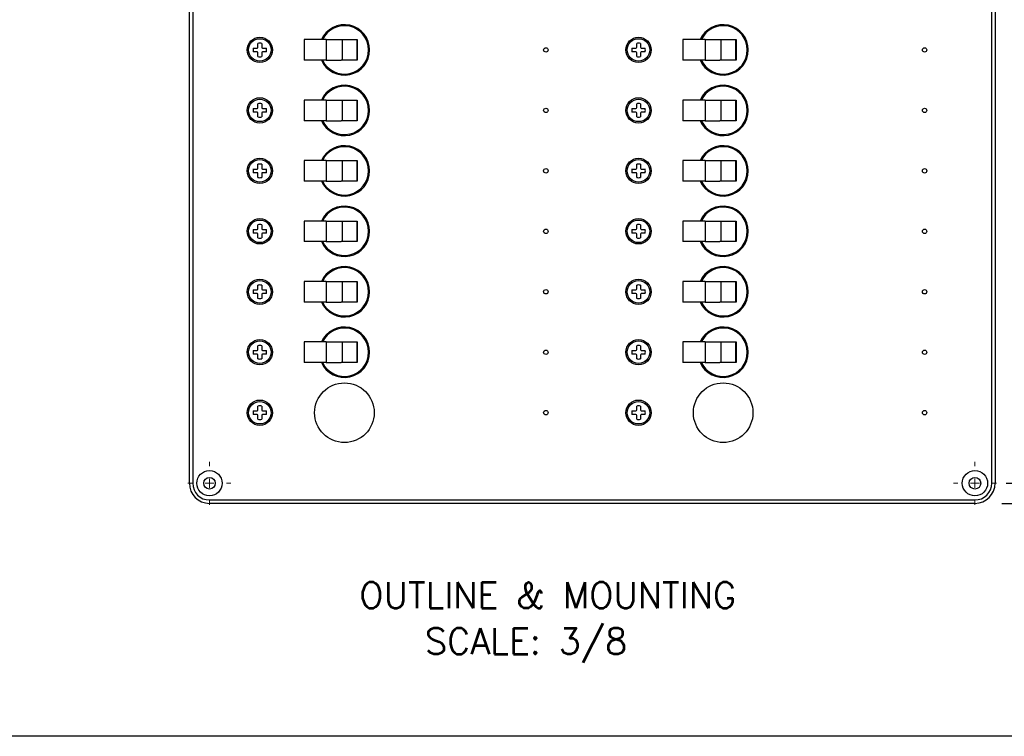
# Model space of a CAD drawing. Header units: inches. Extents: x 0 to 44.1, y 0 to 28.2.
# Tile 4 of 25: x 9.5 to 21.7, y 0.4 to 9.3. Entities that reach past the tile are written whole.
import ezdxf
from ezdxf.enums import TextEntityAlignment as Align

# ---------------------------------------------------------------- set-up
doc = ezdxf.new("R2010")
doc.units = ezdxf.units.IN
doc.header["$LTSCALE"] = 0.5
doc.header["$MEASUREMENT"] = 0
doc.linetypes.add('CENTER', pattern=[2, 1.25, -0.25, 0.25, -0.25])
for name, color, linetype, lineweight in [('AM_7', 4, 'CENTER', 15), ('AM_REFDIM', 4, 'Continuous', 15), ('AM_VIS', 7, 'Continuous', 30)]:
    doc.layers.add(name, color=color, linetype=linetype, lineweight=lineweight)
doc.layers.add('FORMAT', color=112, linetype='Continuous')
doc.layers.add('TEXT', color=52, linetype='Continuous')
doc.styles.get("Standard").update_dxf_attribs({"font": 'simplex.shx'})
doc.dimstyles.new('3PL NO CL$0', dxfattribs={"dimtxt": 0.1, "dimasz": 0.1, "dimexe": 0.0625, "dimexo": 0.125, "dimgap": 0.09, "dimtad": 0, "dimtih": 1, "dimtoh": 1, "dimdec": 3, "dimzin": 4, "dimdsep": 46, "dimtxsty": 'Standard', "dimcen": 0, "dimclrd": 256, "dimclre": 256, "dimclrt": 256, "dimadec": 0, "dimazin": 0, "dimtfac": 1, "dimtdec": 3, "dimtofl": 0, "dimtmove": 0, "dimatfit": 3, "dimfxl": 1, "dimtolj": 1, "dimtzin": 0, "dimarcsym": 0})

# ---------------------------------------------------------------- blocks, each defined once
blk = doc.blocks.new('*D10')
at = {"layer": 'AM_REFDIM', "lineweight": -2}
for p, q in [((21.767, 18.079), (25.566, 18.079)), ((25.399, 17.812), (25.399, 10.34)), ((25.399, 3.846), (25.399, 9.149)), ((21.767, 3.579), (25.566, 3.579))]:
    blk.add_line(p, q, dxfattribs=at)
at = {"layer": 'AM_REFDIM'}
for points in [[(25.355, 17.812), (25.444, 17.812), (25.399, 18.079)], [(25.355, 3.846), (25.444, 3.846), (25.399, 3.579)]]:
    blk.add_solid(points, dxfattribs=at)
at = {"layer": 'Defpoints', "color": 0}
for p in [(21.434, 18.079), (21.434, 3.579), (25.399, 3.579)]:
    blk.add_point(p, dxfattribs=at)
at = {"layer": 'AM_REFDIM', "insert": (25.399, 9.745), "char_height": 0.2667, "attachment_point": 5}
blk.add_mtext('\\A1;2X\\P14.500', dxfattribs=at)
blk = doc.blocks.new('*D11')
at = {"layer": 'AM_REFDIM', "lineweight": -2}
for p, q in [((21.712, 18.329), (26.521, 18.329)), ((26.354, 18.062), (26.354, 11.202)), ((26.354, 3.596), (26.354, 10.456)), ((21.712, 3.329), (26.521, 3.329))]:
    blk.add_line(p, q, dxfattribs=at)
at = {"layer": 'AM_REFDIM'}
for points in [[(26.309, 18.062), (26.398, 18.062), (26.354, 18.329)], [(26.309, 3.596), (26.398, 3.596), (26.354, 3.329)]]:
    blk.add_solid(points, dxfattribs=at)
at = {"layer": 'Defpoints', "color": 0}
for p in [(21.379, 18.329), (21.379, 3.329), (26.354, 3.329)]:
    blk.add_point(p, dxfattribs=at)
at = {"layer": 'AM_REFDIM', "insert": (26.354, 10.829), "char_height": 0.2667, "attachment_point": 5}
blk.add_mtext('\\A1;15.00', dxfattribs=at)

msp = doc.modelspace()

# ---------------------------------------------------------------- linework, layer by layer
at = {"layer": 'AM_7'}
for p, q in [((11.8787, 3.79), (11.8787, 3.846)), ((21.3787, 3.79), (21.3787, 3.846)), ((11.6117, 3.579), (11.6677, 3.579)), ((11.8237, 3.579), (11.9337, 3.579)), ((11.8787, 3.524), (11.8787, 3.634)), ((12.0897, 3.579), (12.1457, 3.579)), ((21.1117, 3.579), (21.1677, 3.579)), ((21.3237, 3.579), (21.4337, 3.579)), ((21.3787, 3.524), (21.3787, 3.634)), ((21.5897, 3.579), (21.6457, 3.579)), ((11.8787, 3.312), (11.8787, 3.368)), ((21.3787, 3.312), (21.3787, 3.368))]:
    msp.add_line(p, q, dxfattribs=at)
at = {"layer": 'AM_VIS', "color": 203}
for p, q in [((11.6287, 3.579), (11.6287, 18.079)), ((11.671, 18.079), (11.671, 3.579)), ((21.5864, 3.579), (21.5864, 18.079)), ((21.6287, 18.079), (21.6287, 3.579)), ((11.8787, 3.3713), (21.3787, 3.3713)), ((21.3787, 3.329), (11.8787, 3.329))]:
    msp.add_line(p, q, dxfattribs=at)
at = {"layer": 'AM_VIS', "color": 181}
for p, q in [((13.3285, 9.0815), (13.0537, 9.0815)), ((13.0537, 9.0815), (13.0537, 8.8265)), ((13.3285, 9.0815), (13.3285, 8.8265)), ((13.3285, 9.0815), (13.4114, 9.0815)), ((13.4114, 9.0815), (13.5141, 9.0815)), ((13.5141, 9.0815), (13.7133, 9.0815)), ((13.5262, 9.0815), (13.5262, 8.8265)), ((13.7073, 9.0815), (13.7073, 8.8265)), ((13.7133, 9.0815), (13.7133, 8.8265)), ((18.0285, 9.0815), (17.7537, 9.0815)), ((17.7537, 9.0815), (17.7537, 8.8265)), ((18.0285, 9.0815), (18.0285, 8.8265)), ((18.0285, 9.0815), (18.1114, 9.0815)), ((18.1114, 9.0815), (18.2141, 9.0815)), ((18.2141, 9.0815), (18.4133, 9.0815)), ((18.2262, 9.0815), (18.2262, 8.8265)), ((18.4073, 9.0815), (18.4073, 8.8265)), ((18.4133, 9.0815), (18.4133, 8.8265)), ((13.3285, 8.8265), (13.0537, 8.8265)), ((13.3285, 8.8265), (13.4114, 8.8265)), ((13.4114, 8.8265), (13.5141, 8.8265)), ((13.7133, 8.8265), (13.5141, 8.8265)), ((18.0285, 8.8265), (17.7537, 8.8265)), ((18.0285, 8.8265), (18.1114, 8.8265)), ((18.1114, 8.8265), (18.2141, 8.8265)), ((18.4133, 8.8265), (18.2141, 8.8265)), ((13.3285, 8.3315), (13.0537, 8.3315)), ((13.0537, 8.3315), (13.0537, 8.0765)), ((13.3285, 8.3315), (13.3285, 8.0765)), ((13.3285, 8.3315), (13.4114, 8.3315)), ((13.4114, 8.3315), (13.5141, 8.3315)), ((13.5141, 8.3315), (13.7133, 8.3315)), ((13.5262, 8.3315), (13.5262, 8.0765)), ((13.7073, 8.3315), (13.7073, 8.0765)), ((13.7133, 8.3315), (13.7133, 8.0765)), ((18.0285, 8.3315), (17.7537, 8.3315)), ((17.7537, 8.3315), (17.7537, 8.0765)), ((18.0285, 8.3315), (18.0285, 8.0765)), ((18.0285, 8.3315), (18.1114, 8.3315)), ((18.1114, 8.3315), (18.2141, 8.3315)), ((18.2141, 8.3315), (18.4133, 8.3315)), ((18.2262, 8.3315), (18.2262, 8.0765)), ((18.4073, 8.3315), (18.4073, 8.0765)), ((18.4133, 8.3315), (18.4133, 8.0765)), ((13.3285, 8.0765), (13.0537, 8.0765)), ((13.3285, 8.0765), (13.4114, 8.0765)), ((13.4114, 8.0765), (13.5141, 8.0765)), ((13.7133, 8.0765), (13.5141, 8.0765)), ((18.0285, 8.0765), (17.7537, 8.0765)), ((18.0285, 8.0765), (18.1114, 8.0765)), ((18.1114, 8.0765), (18.2141, 8.0765)), ((18.4133, 8.0765), (18.2141, 8.0765)), ((13.3285, 7.5815), (13.0537, 7.5815)), ((13.0537, 7.5815), (13.0537, 7.3265)), ((13.3285, 7.5815), (13.3285, 7.3265)), ((13.3285, 7.5815), (13.4114, 7.5815)), ((13.4114, 7.5815), (13.5141, 7.5815)), ((13.5141, 7.5815), (13.7133, 7.5815)), ((13.5262, 7.5815), (13.5262, 7.3265)), ((13.7073, 7.5815), (13.7073, 7.3265)), ((13.7133, 7.5815), (13.7133, 7.3265)), ((18.0285, 7.5815), (17.7537, 7.5815)), ((17.7537, 7.5815), (17.7537, 7.3265)), ((18.0285, 7.5815), (18.0285, 7.3265)), ((18.0285, 7.5815), (18.1114, 7.5815)), ((18.1114, 7.5815), (18.2141, 7.5815)), ((18.2141, 7.5815), (18.4133, 7.5815)), ((18.2262, 7.5815), (18.2262, 7.3265)), ((18.4073, 7.5815), (18.4073, 7.3265)), ((18.4133, 7.5815), (18.4133, 7.3265)), ((13.3285, 7.3265), (13.0537, 7.3265)), ((13.3285, 7.3265), (13.4114, 7.3265)), ((13.4114, 7.3265), (13.5141, 7.3265)), ((13.7133, 7.3265), (13.5141, 7.3265)), ((18.0285, 7.3265), (17.7537, 7.3265)), ((18.0285, 7.3265), (18.1114, 7.3265)), ((18.1114, 7.3265), (18.2141, 7.3265)), ((18.4133, 7.3265), (18.2141, 7.3265))]:
    msp.add_line(p, q, dxfattribs=at)
at = {"layer": 'AM_VIS', "color": 33}
for p, q in [((12.4224, 8.977), (12.4691, 8.977)), ((12.4691, 8.9309), (12.4224, 8.9309)), ((12.4806, 8.9885), (12.4806, 9.0352)), ((12.5267, 9.0352), (12.5267, 8.9885)), ((12.5382, 8.977), (12.585, 8.977)), ((12.585, 8.9309), (12.5382, 8.9309)), ((17.1224, 8.977), (17.1691, 8.977)), ((17.1691, 8.9309), (17.1224, 8.9309)), ((17.1806, 8.9885), (17.1806, 9.0352)), ((17.2267, 9.0352), (17.2267, 8.9885)), ((17.2382, 8.977), (17.285, 8.977)), ((17.285, 8.9309), (17.2382, 8.9309)), ((12.4806, 8.8727), (12.4806, 8.9194)), ((12.5267, 8.9194), (12.5267, 8.8727)), ((17.1806, 8.8727), (17.1806, 8.9194)), ((17.2267, 8.9194), (17.2267, 8.8727)), ((12.4224, 8.227), (12.4691, 8.227)), ((12.4806, 8.2385), (12.4806, 8.2852)), ((12.5267, 8.2852), (12.5267, 8.2385)), ((12.5382, 8.227), (12.585, 8.227)), ((17.1224, 8.227), (17.1691, 8.227)), ((17.1806, 8.2385), (17.1806, 8.2852)), ((17.2267, 8.2852), (17.2267, 8.2385)), ((17.2382, 8.227), (17.285, 8.227)), ((12.4691, 8.1809), (12.4224, 8.1809)), ((12.4806, 8.1227), (12.4806, 8.1694)), ((12.5267, 8.1694), (12.5267, 8.1227)), ((12.585, 8.1809), (12.5382, 8.1809)), ((17.1691, 8.1809), (17.1224, 8.1809)), ((17.1806, 8.1227), (17.1806, 8.1694)), ((17.2267, 8.1694), (17.2267, 8.1227)), ((17.285, 8.1809), (17.2382, 8.1809)), ((12.4224, 7.477), (12.4691, 7.477)), ((12.4806, 7.4885), (12.4806, 7.5352)), ((12.5267, 7.5352), (12.5267, 7.4885)), ((12.5382, 7.477), (12.585, 7.477)), ((17.1224, 7.477), (17.1691, 7.477)), ((17.1806, 7.4885), (17.1806, 7.5352)), ((17.2267, 7.5352), (17.2267, 7.4885)), ((17.2382, 7.477), (17.285, 7.477)), ((12.4691, 7.4309), (12.4224, 7.4309)), ((12.4806, 7.3727), (12.4806, 7.4194)), ((12.5267, 7.4194), (12.5267, 7.3727)), ((12.585, 7.4309), (12.5382, 7.4309)), ((17.1691, 7.4309), (17.1224, 7.4309)), ((17.1806, 7.3727), (17.1806, 7.4194)), ((17.2267, 7.4194), (17.2267, 7.3727)), ((17.285, 7.4309), (17.2382, 7.4309)), ((12.4224, 6.727), (12.4691, 6.727)), ((12.4806, 6.7385), (12.4806, 6.7852)), ((12.5267, 6.7852), (12.5267, 6.7385)), ((12.5382, 6.727), (12.585, 6.727)), ((17.1224, 6.727), (17.1691, 6.727)), ((17.1806, 6.7385), (17.1806, 6.7852)), ((17.2267, 6.7852), (17.2267, 6.7385)), ((17.2382, 6.727), (17.285, 6.727)), ((12.4691, 6.6809), (12.4224, 6.6809)), ((12.4806, 6.6227), (12.4806, 6.6694)), ((12.5267, 6.6694), (12.5267, 6.6227)), ((12.585, 6.6809), (12.5382, 6.6809)), ((17.1691, 6.6809), (17.1224, 6.6809)), ((17.1806, 6.6227), (17.1806, 6.6694)), ((17.2267, 6.6694), (17.2267, 6.6227)), ((17.285, 6.6809), (17.2382, 6.6809)), ((12.4806, 5.9885), (12.4806, 6.0352)), ((12.5267, 6.0352), (12.5267, 5.9885)), ((17.1806, 5.9885), (17.1806, 6.0352)), ((17.2267, 6.0352), (17.2267, 5.9885)), ((12.4224, 5.977), (12.4691, 5.977)), ((12.4691, 5.9309), (12.4224, 5.9309)), ((12.4806, 5.8727), (12.4806, 5.9194)), ((12.5267, 5.9194), (12.5267, 5.8727)), ((12.5382, 5.977), (12.585, 5.977)), ((12.585, 5.9309), (12.5382, 5.9309)), ((17.1224, 5.977), (17.1691, 5.977)), ((17.1691, 5.9309), (17.1224, 5.9309)), ((17.1806, 5.8727), (17.1806, 5.9194)), ((17.2267, 5.9194), (17.2267, 5.8727)), ((17.2382, 5.977), (17.285, 5.977)), ((17.285, 5.9309), (17.2382, 5.9309)), ((12.4806, 5.2385), (12.4806, 5.2852)), ((12.5267, 5.2852), (12.5267, 5.2385)), ((17.1806, 5.2385), (17.1806, 5.2852)), ((17.2267, 5.2852), (17.2267, 5.2385)), ((12.4224, 5.227), (12.4691, 5.227)), ((12.4691, 5.1809), (12.4224, 5.1809)), ((12.4806, 5.1227), (12.4806, 5.1694)), ((12.5267, 5.1694), (12.5267, 5.1227)), ((12.5382, 5.227), (12.585, 5.227)), ((12.585, 5.1809), (12.5382, 5.1809)), ((17.1224, 5.227), (17.1691, 5.227)), ((17.1691, 5.1809), (17.1224, 5.1809)), ((17.1806, 5.1227), (17.1806, 5.1694)), ((17.2267, 5.1694), (17.2267, 5.1227)), ((17.2382, 5.227), (17.285, 5.227)), ((17.285, 5.1809), (17.2382, 5.1809)), ((12.4806, 4.4885), (12.4806, 4.5352)), ((12.5267, 4.5352), (12.5267, 4.4885)), ((17.1806, 4.4885), (17.1806, 4.5352)), ((17.2267, 4.5352), (17.2267, 4.4885)), ((12.4224, 4.477), (12.4691, 4.477)), ((12.4691, 4.4309), (12.4224, 4.4309)), ((12.4806, 4.3727), (12.4806, 4.4194)), ((12.5267, 4.4194), (12.5267, 4.3727)), ((12.5382, 4.477), (12.585, 4.477)), ((12.585, 4.4309), (12.5382, 4.4309)), ((17.1224, 4.477), (17.1691, 4.477)), ((17.1691, 4.4309), (17.1224, 4.4309)), ((17.1806, 4.3727), (17.1806, 4.4194)), ((17.2267, 4.4194), (17.2267, 4.3727)), ((17.2382, 4.477), (17.285, 4.477)), ((17.285, 4.4309), (17.2382, 4.4309))]:
    msp.add_line(p, q, dxfattribs=at)
at = {"layer": 'AM_VIS', "color": 201}
for p, q in [((13.3285, 6.8315), (13.0537, 6.8315)), ((13.0537, 6.8315), (13.0537, 6.5765)), ((13.3285, 6.8315), (13.3285, 6.5765)), ((13.3285, 6.8315), (13.4114, 6.8315)), ((13.4114, 6.8315), (13.5141, 6.8315)), ((13.5141, 6.8315), (13.7133, 6.8315)), ((13.5262, 6.8315), (13.5262, 6.5765)), ((13.7073, 6.8315), (13.7073, 6.5765)), ((13.7133, 6.8315), (13.7133, 6.5765)), ((18.0285, 6.8315), (17.7537, 6.8315)), ((17.7537, 6.8315), (17.7537, 6.5765)), ((18.0285, 6.8315), (18.0285, 6.5765)), ((18.0285, 6.8315), (18.1114, 6.8315)), ((18.1114, 6.8315), (18.2141, 6.8315)), ((18.2141, 6.8315), (18.4133, 6.8315)), ((18.2262, 6.8315), (18.2262, 6.5765)), ((18.4073, 6.8315), (18.4073, 6.5765)), ((18.4133, 6.8315), (18.4133, 6.5765)), ((13.3285, 6.5765), (13.0537, 6.5765)), ((13.3285, 6.5765), (13.4114, 6.5765)), ((13.4114, 6.5765), (13.5141, 6.5765)), ((13.7133, 6.5765), (13.5141, 6.5765)), ((18.0285, 6.5765), (17.7537, 6.5765)), ((18.0285, 6.5765), (18.1114, 6.5765)), ((18.1114, 6.5765), (18.2141, 6.5765)), ((18.4133, 6.5765), (18.2141, 6.5765)), ((13.3285, 6.0815), (13.0537, 6.0815)), ((13.0537, 6.0815), (13.0537, 5.8265)), ((13.3285, 6.0815), (13.3285, 5.8265)), ((13.3285, 6.0815), (13.4114, 6.0815)), ((13.4114, 6.0815), (13.5141, 6.0815)), ((13.5141, 6.0815), (13.7133, 6.0815)), ((13.5262, 6.0815), (13.5262, 5.8265)), ((13.7073, 6.0815), (13.7073, 5.8265)), ((13.7133, 6.0815), (13.7133, 5.8265)), ((18.0285, 6.0815), (17.7537, 6.0815)), ((17.7537, 6.0815), (17.7537, 5.8265)), ((18.0285, 6.0815), (18.0285, 5.8265)), ((18.0285, 6.0815), (18.1114, 6.0815)), ((18.1114, 6.0815), (18.2141, 6.0815)), ((18.2141, 6.0815), (18.4133, 6.0815)), ((18.2262, 6.0815), (18.2262, 5.8265)), ((18.4073, 6.0815), (18.4073, 5.8265)), ((18.4133, 6.0815), (18.4133, 5.8265)), ((13.3285, 5.8265), (13.0537, 5.8265)), ((13.3285, 5.8265), (13.4114, 5.8265)), ((13.4114, 5.8265), (13.5141, 5.8265)), ((13.7133, 5.8265), (13.5141, 5.8265)), ((18.0285, 5.8265), (17.7537, 5.8265)), ((18.0285, 5.8265), (18.1114, 5.8265)), ((18.1114, 5.8265), (18.2141, 5.8265)), ((18.4133, 5.8265), (18.2141, 5.8265)), ((13.3285, 5.3315), (13.0537, 5.3315)), ((13.0537, 5.3315), (13.0537, 5.0765)), ((13.3285, 5.3315), (13.3285, 5.0765)), ((13.3285, 5.3315), (13.4114, 5.3315)), ((13.4114, 5.3315), (13.5141, 5.3315)), ((13.5141, 5.3315), (13.7133, 5.3315)), ((13.5262, 5.3315), (13.5262, 5.0765)), ((13.7073, 5.3315), (13.7073, 5.0765)), ((13.7133, 5.3315), (13.7133, 5.0765)), ((18.0285, 5.3315), (17.7537, 5.3315)), ((17.7537, 5.3315), (17.7537, 5.0765)), ((18.0285, 5.3315), (18.0285, 5.0765)), ((18.0285, 5.3315), (18.1114, 5.3315)), ((18.1114, 5.3315), (18.2141, 5.3315)), ((18.2141, 5.3315), (18.4133, 5.3315)), ((18.2262, 5.3315), (18.2262, 5.0765)), ((18.4073, 5.3315), (18.4073, 5.0765)), ((18.4133, 5.3315), (18.4133, 5.0765)), ((13.3285, 5.0765), (13.0537, 5.0765)), ((13.3285, 5.0765), (13.4114, 5.0765)), ((13.4114, 5.0765), (13.5141, 5.0765)), ((13.7133, 5.0765), (13.5141, 5.0765)), ((18.0285, 5.0765), (17.7537, 5.0765)), ((18.0285, 5.0765), (18.1114, 5.0765)), ((18.1114, 5.0765), (18.2141, 5.0765)), ((18.4133, 5.0765), (18.2141, 5.0765))]:
    msp.add_line(p, q, dxfattribs=at)
at = {"layer": 'AM_VIS', "color": 203}
for centre, radius in [((12.5037, 8.954), 0.157), ((17.2037, 8.954), 0.157), ((16.0537, 8.954), 0.0275), ((20.7537, 8.954), 0.0275), ((12.5037, 8.204), 0.157), ((17.2037, 8.204), 0.157), ((16.0537, 8.204), 0.0275), ((20.7537, 8.204), 0.0275), ((12.5037, 7.454), 0.157), ((17.2037, 7.454), 0.157), ((16.0537, 7.454), 0.0275), ((20.7537, 7.454), 0.0275), ((12.5037, 6.704), 0.157), ((17.2037, 6.704), 0.157), ((16.0537, 6.704), 0.0275), ((20.7537, 6.704), 0.0275), ((12.5037, 5.954), 0.157), ((17.2037, 5.954), 0.157), ((16.0537, 5.954), 0.0275), ((20.7537, 5.954), 0.0275), ((12.5037, 5.204), 0.157), ((17.2037, 5.204), 0.157), ((16.0537, 5.204), 0.0275), ((20.7537, 5.204), 0.0275), ((12.5037, 4.454), 0.157), ((17.2037, 4.454), 0.157), ((16.0537, 4.454), 0.0275), ((20.7537, 4.454), 0.0275), ((11.8787, 3.579), 0.157), ((21.3787, 3.579), 0.157), ((11.8787, 3.579), 0.072), ((21.3787, 3.579), 0.072)]:
    msp.add_circle(centre, radius, dxfattribs=at)
at = {"layer": 'AM_VIS', "color": 33}
for centre in [(12.5037, 8.954), (17.2037, 8.954), (12.5037, 8.204), (17.2037, 8.204), (12.5037, 7.454), (17.2037, 7.454), (12.5037, 6.704), (17.2037, 6.704), (12.5037, 5.954), (17.2037, 5.954), (12.5037, 5.204), (17.2037, 5.204), (12.5037, 4.454), (17.2037, 4.454)]:
    msp.add_circle(centre, 0.1395, dxfattribs=at)
at = {"layer": 'AM_VIS', "color": 150}
for centre in [(13.5537, 4.454), (18.2537, 4.454)]:
    msp.add_circle(centre, 0.37, dxfattribs=at)
at = {"layer": 'AM_VIS', "color": 203}
for centre, radius, start, end in [((13.5537, 8.954), 0.3125, 204.07926, 155.92074), ((18.2537, 8.954), 0.3125, 204.07926, 155.92074), ((13.5537, 8.204), 0.3125, 204.07926, 155.92074), ((18.2537, 8.204), 0.3125, 204.07926, 155.92074), ((13.5537, 7.454), 0.3125, 204.07926, 155.92074), ((18.2537, 7.454), 0.3125, 204.07926, 155.92074), ((13.5537, 6.704), 0.3125, 204.07926, 155.92074), ((18.2537, 6.704), 0.3125, 204.07926, 155.92074), ((13.5537, 5.954), 0.3125, 204.07926, 155.92074), ((18.2537, 5.954), 0.3125, 204.07926, 155.92074), ((13.5537, 5.204), 0.3125, 204.07926, 155.92074), ((18.2537, 5.204), 0.3125, 204.07926, 155.92074), ((11.8787, 3.579), 0.25, 180, 270), ((11.8787, 3.579), 0.2077, 180, 270), ((21.3787, 3.579), 0.25, 270, 0), ((21.3787, 3.579), 0.2077, 270, 0)]:
    msp.add_arc(centre, radius, start, end, dxfattribs=at)
at = {"layer": 'AM_VIS', "color": 181}
for centre in [(13.5537, 8.954), (18.2537, 8.954), (13.5537, 8.204), (18.2537, 8.204), (13.5537, 7.454), (18.2537, 7.454)]:
    msp.add_arc(centre, 0.3, 205.15066, 154.84934, dxfattribs=at)
at = {"layer": 'AM_VIS', "color": 33}
for centre, radius, start, end in [((12.5037, 8.954), 0.0845, 164.17338, 195.82662), ((12.4691, 8.9885), 0.0115, 270, 0), ((12.4691, 8.9194), 0.0115, 0, 90), ((12.5037, 8.954), 0.0845, 74.17338, 105.82662), ((12.5382, 8.9885), 0.0115, 180, 270), ((12.5382, 8.9194), 0.0115, 90, 180), ((12.5037, 8.954), 0.0845, 344.17338, 15.82662), ((17.2037, 8.954), 0.0845, 164.17338, 195.82662), ((17.1691, 8.9885), 0.0115, 270, 0), ((17.1691, 8.9194), 0.0115, 0, 90), ((17.2037, 8.954), 0.0845, 74.17338, 105.82662), ((17.2382, 8.9885), 0.0115, 180, 270), ((17.2382, 8.9194), 0.0115, 90, 180), ((17.2037, 8.954), 0.0845, 344.17338, 15.82662), ((12.5037, 8.954), 0.0845, 254.17338, 285.82662), ((17.2037, 8.954), 0.0845, 254.17338, 285.82662), ((12.5037, 8.204), 0.0845, 164.17338, 195.82662), ((12.4691, 8.2385), 0.0115, 270, 0), ((12.5037, 8.204), 0.0845, 74.17338, 105.82662), ((12.5382, 8.2385), 0.0115, 180, 270), ((12.5037, 8.204), 0.0845, 344.17338, 15.82662), ((17.2037, 8.204), 0.0845, 164.17338, 195.82662), ((17.1691, 8.2385), 0.0115, 270, 0), ((17.2037, 8.204), 0.0845, 74.17338, 105.82662), ((17.2382, 8.2385), 0.0115, 180, 270), ((17.2037, 8.204), 0.0845, 344.17338, 15.82662), ((12.4691, 8.1694), 0.0115, 0, 90), ((12.5037, 8.204), 0.0845, 254.17338, 285.82662), ((12.5382, 8.1694), 0.0115, 90, 180), ((17.1691, 8.1694), 0.0115, 0, 90), ((17.2037, 8.204), 0.0845, 254.17338, 285.82662), ((17.2382, 8.1694), 0.0115, 90, 180), ((12.5037, 7.454), 0.0845, 164.17338, 195.82662), ((12.4691, 7.4885), 0.0115, 270, 0), ((12.5037, 7.454), 0.0845, 74.17338, 105.82662), ((12.5382, 7.4885), 0.0115, 180, 270), ((12.5037, 7.454), 0.0845, 344.17338, 15.82662), ((17.2037, 7.454), 0.0845, 164.17338, 195.82662), ((17.1691, 7.4885), 0.0115, 270, 0), ((17.2037, 7.454), 0.0845, 74.17338, 105.82662), ((17.2382, 7.4885), 0.0115, 180, 270), ((17.2037, 7.454), 0.0845, 344.17338, 15.82662), ((12.4691, 7.4194), 0.0115, 0, 90), ((12.5037, 7.454), 0.0845, 254.17338, 285.82662), ((12.5382, 7.4194), 0.0115, 90, 180), ((17.1691, 7.4194), 0.0115, 0, 90), ((17.2037, 7.454), 0.0845, 254.17338, 285.82662), ((17.2382, 7.4194), 0.0115, 90, 180), ((12.5037, 6.704), 0.0845, 164.17338, 195.82662), ((12.4691, 6.7385), 0.0115, 270, 0), ((12.5037, 6.704), 0.0845, 74.17338, 105.82662), ((12.5382, 6.7385), 0.0115, 180, 270), ((12.5037, 6.704), 0.0845, 344.17338, 15.82662), ((17.2037, 6.704), 0.0845, 164.17338, 195.82662), ((17.1691, 6.7385), 0.0115, 270, 0), ((17.2037, 6.704), 0.0845, 74.17338, 105.82662), ((17.2382, 6.7385), 0.0115, 180, 270), ((17.2037, 6.704), 0.0845, 344.17338, 15.82662), ((12.4691, 6.6694), 0.0115, 0, 90), ((12.5037, 6.704), 0.0845, 254.17338, 285.82662), ((12.5382, 6.6694), 0.0115, 90, 180), ((17.1691, 6.6694), 0.0115, 0, 90), ((17.2037, 6.704), 0.0845, 254.17338, 285.82662), ((17.2382, 6.6694), 0.0115, 90, 180), ((12.4691, 5.9885), 0.0115, 270, 0), ((12.5037, 5.954), 0.0845, 74.17338, 105.82662), ((12.5382, 5.9885), 0.0115, 180, 270), ((17.1691, 5.9885), 0.0115, 270, 0), ((17.2037, 5.954), 0.0845, 74.17338, 105.82662), ((17.2382, 5.9885), 0.0115, 180, 270), ((12.5037, 5.954), 0.0845, 164.17338, 195.82662), ((12.4691, 5.9194), 0.0115, 0, 90), ((12.5037, 5.954), 0.0845, 254.17338, 285.82662), ((12.5382, 5.9194), 0.0115, 90, 180), ((12.5037, 5.954), 0.0845, 344.17338, 15.82662), ((17.2037, 5.954), 0.0845, 164.17338, 195.82662), ((17.1691, 5.9194), 0.0115, 0, 90), ((17.2037, 5.954), 0.0845, 254.17338, 285.82662), ((17.2382, 5.9194), 0.0115, 90, 180), ((17.2037, 5.954), 0.0845, 344.17338, 15.82662), ((12.5037, 5.204), 0.0845, 74.17338, 105.82662), ((17.2037, 5.204), 0.0845, 74.17338, 105.82662), ((12.5037, 5.204), 0.0845, 164.17338, 195.82662), ((12.4691, 5.2385), 0.0115, 270, 0), ((12.4691, 5.1694), 0.0115, 0, 90), ((12.5382, 5.2385), 0.0115, 180, 270), ((12.5382, 5.1694), 0.0115, 90, 180), ((12.5037, 5.204), 0.0845, 344.17338, 15.82662), ((17.2037, 5.204), 0.0845, 164.17338, 195.82662), ((17.1691, 5.2385), 0.0115, 270, 0), ((17.1691, 5.1694), 0.0115, 0, 90), ((17.2382, 5.2385), 0.0115, 180, 270), ((17.2382, 5.1694), 0.0115, 90, 180), ((17.2037, 5.204), 0.0845, 344.17338, 15.82662), ((12.5037, 5.204), 0.0845, 254.17338, 285.82662), ((17.2037, 5.204), 0.0845, 254.17338, 285.82662), ((12.5037, 4.454), 0.0845, 74.17338, 105.82662), ((17.2037, 4.454), 0.0845, 74.17338, 105.82662), ((12.5037, 4.454), 0.0845, 164.17338, 195.82662), ((12.4691, 4.4885), 0.0115, 270, 0), ((12.4691, 4.4194), 0.0115, 0, 90), ((12.5382, 4.4885), 0.0115, 180, 270), ((12.5382, 4.4194), 0.0115, 90, 180), ((12.5037, 4.454), 0.0845, 344.17338, 15.82662), ((17.2037, 4.454), 0.0845, 164.17338, 195.82662), ((17.1691, 4.4885), 0.0115, 270, 0), ((17.1691, 4.4194), 0.0115, 0, 90), ((17.2382, 4.4885), 0.0115, 180, 270), ((17.2382, 4.4194), 0.0115, 90, 180), ((17.2037, 4.454), 0.0845, 344.17338, 15.82662), ((12.5037, 4.454), 0.0845, 254.17338, 285.82662), ((17.2037, 4.454), 0.0845, 254.17338, 285.82662)]:
    msp.add_arc(centre, radius, start, end, dxfattribs=at)
at = {"layer": 'AM_VIS', "color": 201}
for centre in [(13.5537, 6.704), (18.2537, 6.704), (13.5537, 5.954), (18.2537, 5.954), (13.5537, 5.204), (18.2537, 5.204)]:
    msp.add_arc(centre, 0.3, 205.15066, 154.84934, dxfattribs=at)
at = {"layer": 'FORMAT'}
msp.add_line((44.1407, 0.44), (0, 0.44), dxfattribs=at)

# ---------------------------------------------------------------- texts
at = {"layer": 'TEXT'}
for s, p in [('OUTLINE & MOUNTING', (16.0762, 2.0301)), ('SCALE: 3/8', (15.8075, 1.4595))]:
    msp.add_text(s, height=0.32, dxfattribs=at).set_placement(p, align=Align.CENTER)

# ---------------------------------------------------------------- dimensions: what is measured, and where the dimension line sits
at = {"layer": 'AM_REFDIM'}
dim = msp.add_linear_dim(base=(26.3539, 3.329), p1=(21.3787, 18.329), p2=(21.3787, 3.329), angle=90, dimstyle='3PL NO CL$0', override={"dimscale": 2.666667, "dimdec": 2, "dimlfac": 1}, dxfattribs=at)
dim.commit()
dim.dimension.update_dxf_attribs({"geometry": '*D11', "text_midpoint": (26.3539, 10.829)})
dim = msp.add_linear_dim(base=(25.3992, 3.579), p1=(21.4337, 18.079), p2=(21.4337, 3.579), angle=90, text='2X\\P<>', dimstyle='3PL NO CL$0', override={"dimscale": 2.666667, "dimlfac": 1}, dxfattribs=at)
dim.commit()
dim.dimension.update_dxf_attribs({"geometry": '*D10', "text_midpoint": (25.3992, 9.7445), "dimtype": 128})

doc.saveas('drawing.dxf')
